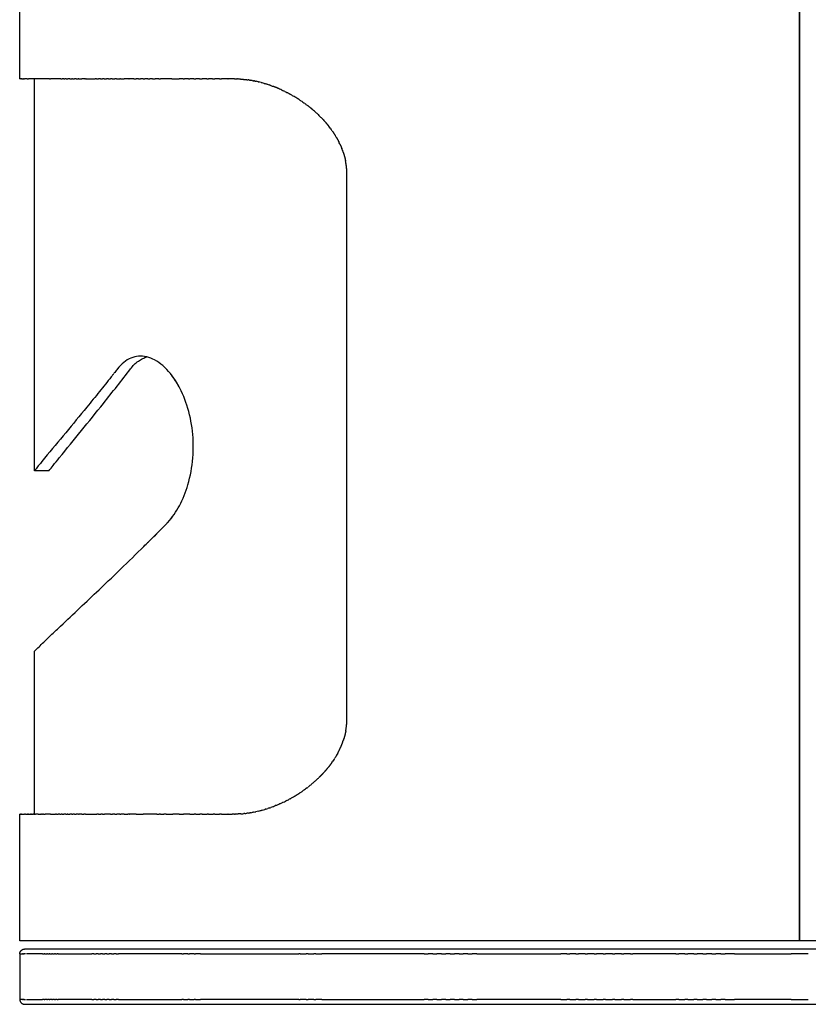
# Model space of a CAD drawing. Header units: millimetres. Extents: x -667 to -583, y 0 to 101.
# Tile 4 of 10: x -667 to -650, y 60 to 80. Entities that reach past the tile are written whole.
import ezdxf

# ---------------------------------------------------------------- set-up
doc = ezdxf.new("R2010")
doc.units = ezdxf.units.MM
doc.header["$MEASUREMENT"] = 0
doc.layers.add('Make2D$visible$lines', color=7, linetype='Continuous', true_color=0x000000)

msp = doc.modelspace()

# ---------------------------------------------------------------- linework, layer by layer
at = {"layer": 'Make2D$visible$lines'}
for points, degree in [([(-650.648, 61.482), (-650.648, 80.882), (-650.648, 100.281)], 2), ([(-650.645, 100.281), (-650.645, 80.882), (-650.645, 61.482)], 2), ([(-666.646, 79.166), (-666.646, 80.882), (-666.646, 82.597)], 2), ([(-666.644, 79.166), (-666.645, 79.166), (-666.646, 79.166)], 2), ([(-666.635, 79.166), (-666.635, 79.166), (-666.634, 79.166)], 2), ([(-666.633, 79.166), (-666.633, 79.166), (-666.634, 79.166)], 2), ([(-666.633, 79.166), (-666.632, 79.166), (-666.631, 79.166)], 2), ([(-666.625, 79.166), (-666.628, 79.166), (-666.631, 79.166)], 2), ([(-666.625, 79.166), (-666.624, 79.166), (-666.623, 79.166)], 2), ([(-666.616, 79.166), (-666.619, 79.166), (-666.623, 79.166)], 2), ([(-666.616, 79.166), (-666.614, 79.166), (-666.612, 79.166)], 2), ([(-666.605, 79.166), (-666.609, 79.166), (-666.612, 79.166)], 2), ([(-666.605, 79.166), (-666.603, 79.166), (-666.6, 79.166)], 2), ([(-666.593, 79.166), (-666.596, 79.166), (-666.6, 79.166)], 2), ([(-666.593, 79.166), (-666.589, 79.166), (-666.585, 79.166)], 2), ([(-666.579, 79.166), (-666.582, 79.166), (-666.585, 79.166)], 2), ([(-666.579, 79.166), (-666.574, 79.166), (-666.569, 79.166)], 2), ([(-666.563, 79.166), (-666.566, 79.166), (-666.569, 79.166)], 2), ([(-666.563, 79.166), (-666.557, 79.166), (-666.55, 79.166)], 2), ([(-666.494, 79.166), (-666.522, 79.166), (-666.55, 79.166)], 2), ([(-666.494, 79.166), (-666.482, 79.166), (-666.471, 79.166)], 2), ([(-666.471, 79.166), (-666.467, 79.166), (-666.463, 79.166)], 2), ([(-666.032, 79.166), (-666.248, 79.166), (-666.463, 79.166)], 2), ([(-666.346, 71.125), (-666.346, 75.146), (-666.346, 79.166)], 2), ([(-666.032, 79.166), (-666.023, 79.166), (-666.014, 79.166)], 2), ([(-665.8, 79.166), (-665.907, 79.166), (-666.014, 79.166)], 2), ([(-665.8, 79.166), (-665.786, 79.166), (-665.773, 79.166)], 2), ([(-665.738, 79.166), (-665.755, 79.166), (-665.773, 79.166)], 2), ([(-665.738, 79.166), (-665.731, 79.166), (-665.723, 79.166)], 2), ([(-665.691, 79.166), (-665.707, 79.166), (-665.723, 79.166)], 2), ([(-665.691, 79.166), (-665.675, 79.166), (-665.658, 79.166)], 2), ([(-665.62, 79.166), (-665.639, 79.166), (-665.658, 79.166)], 2), ([(-665.62, 79.166), (-665.6, 79.166), (-665.58, 79.166)], 2), ([(-665.562, 79.166), (-665.571, 79.166), (-665.58, 79.166)], 2), ([(-665.562, 79.166), (-665.542, 79.166), (-665.521, 79.166)], 2), ([(-665.488, 79.166), (-665.504, 79.166), (-665.521, 79.166)], 2), ([(-665.488, 79.166), (-665.468, 79.166), (-665.449, 79.166)], 2), ([(-665.433, 79.166), (-665.441, 79.166), (-665.449, 79.166)], 2), ([(-665.433, 79.166), (-665.404, 79.166), (-665.374, 79.166)], 2), ([(-665.311, 79.166), (-665.343, 79.166), (-665.374, 79.166)], 2), ([(-665.311, 79.166), (-665.304, 79.166), (-665.297, 79.166)], 2), ([(-665.282, 79.166), (-665.29, 79.166), (-665.297, 79.166)], 2), ([(-665.282, 79.166), (-665.214, 79.166), (-665.146, 79.166)], 2), ([(-665.146, 79.166), (-665.123, 79.166), (-665.099, 79.166)], 2), ([(-665.07, 79.166), (-665.084, 79.166), (-665.099, 79.166)], 2), ([(-665.07, 79.166), (-665.051, 79.166), (-665.031, 79.166)], 2), ([(-664.992, 79.166), (-665.012, 79.166), (-665.031, 79.166)], 2), ([(-664.992, 79.166), (-664.969, 79.166), (-664.946, 79.166)], 2), ([(-664.912, 79.166), (-664.929, 79.166), (-664.946, 79.166)], 2), ([(-664.912, 79.166), (-664.889, 79.166), (-664.865, 79.166)], 2), ([(-664.823, 79.166), (-664.844, 79.166), (-664.865, 79.166)], 2), ([(-664.823, 79.166), (-664.803, 79.166), (-664.783, 79.166)], 2), ([(-664.747, 79.166), (-664.765, 79.166), (-664.783, 79.166)], 2), ([(-664.747, 79.166), (-664.721, 79.166), (-664.694, 79.166)], 2), ([(-664.662, 79.166), (-664.678, 79.166), (-664.694, 79.166)], 2), ([(-664.662, 79.166), (-664.628, 79.166), (-664.594, 79.166)], 2), ([(-664.576, 79.166), (-664.585, 79.166), (-664.594, 79.166)], 2), ([(-664.576, 79.166), (-664.538, 79.166), (-664.501, 79.166)], 2), ([(-664.404, 79.166), (-664.453, 79.166), (-664.501, 79.166)], 2), ([(-664.404, 79.166), (-664.403, 79.166), (-664.401, 79.166)], 2), ([(-664.302, 79.166), (-664.352, 79.166), (-664.401, 79.166)], 2), ([(-664.302, 79.166), (-664.28, 79.166), (-664.258, 79.166)], 2), ([(-664.211, 79.166), (-664.235, 79.166), (-664.258, 79.166)], 2), ([(-664.211, 79.166), (-664.19, 79.166), (-664.169, 79.166)], 2), ([(-664.116, 79.166), (-664.142, 79.166), (-664.169, 79.166)], 2), ([(-664.116, 79.166), (-664.097, 79.166), (-664.077, 79.166)], 2), ([(-664.019, 79.166), (-664.048, 79.166), (-664.077, 79.166)], 2), ([(-664.019, 79.166), (-663.999, 79.166), (-663.979, 79.166)], 2), ([(-663.921, 79.166), (-663.95, 79.166), (-663.979, 79.166)], 2), ([(-663.921, 79.166), (-663.894, 79.166), (-663.868, 79.166)], 2), ([(-663.789, 79.166), (-663.828, 79.166), (-663.868, 79.166)], 2), ([(-663.789, 79.166), (-663.772, 79.166), (-663.755, 79.166)], 2), ([(-663.643, 79.166), (-663.699, 79.166), (-663.755, 79.166)], 2), ([(-663.643, 79.166), (-663.641, 79.166), (-663.639, 79.166)], 2), ([(-663.525, 79.166), (-663.582, 79.166), (-663.639, 79.166)], 2), ([(-663.525, 79.166), (-663.45, 79.166), (-663.374, 79.166)], 2), ([(-663.294, 79.166), (-663.334, 79.166), (-663.374, 79.166)], 2), ([(-663.294, 79.166), (-663.28, 79.166), (-663.265, 79.166)], 2), ([(-663.184, 79.166), (-663.225, 79.166), (-663.265, 79.166)], 2), ([(-663.184, 79.166), (-663.169, 79.166), (-663.154, 79.166)], 2), ([(-663.072, 79.166), (-663.113, 79.166), (-663.154, 79.166)], 2), ([(-663.072, 79.166), (-663.051, 79.166), (-663.031, 79.166)], 2), ([(-662.959, 79.166), (-662.995, 79.166), (-663.031, 79.166)], 2), ([(-662.959, 79.166), (-662.931, 79.166), (-662.903, 79.166)], 2), ([(-662.809, 79.166), (-662.856, 79.166), (-662.903, 79.166)], 2), ([(-662.809, 79.166), (-662.791, 79.166), (-662.773, 79.166)], 2), ([(-662.69, 79.166), (-662.731, 79.166), (-662.773, 79.166)], 2), ([(-662.69, 79.166), (-662.665, 79.166), (-662.641, 79.166)], 2), ([(-662.55, 79.166), (-662.595, 79.166), (-662.641, 79.166)], 2), ([(-662.55, 79.166), (-662.528, 79.166), (-662.507, 79.166)], 2), ([(-662.376, 79.166), (-662.374, 79.166), (-662.371, 79.166)], 2), ([(-662.239, 79.166), (-662.26, 79.166), (-662.301, 79.166), (-662.341, 79.166), (-662.371, 79.166)], 3), ([(-662.239, 79.166), (-662.224, 79.166), (-662.209, 79.166), (-662.194, 79.166)], 3), ([(-662.179, 79.165), (-662.184, 79.166), (-662.189, 79.166), (-662.194, 79.166)], 3), ([(-662.179, 79.165), (-662.174, 79.165), (-662.17, 79.165), (-662.166, 79.165)], 3), ([(-662.117, 79.162), (-662.133, 79.163), (-662.15, 79.164), (-662.166, 79.165)], 3), ([(-661.935, 79.143), (-661.943, 79.144), (-661.951, 79.145), (-661.959, 79.146)], 3), ([(-661.935, 79.143), (-661.925, 79.141), (-661.915, 79.139), (-661.905, 79.138)], 3), ([(-661.874, 79.132), (-661.884, 79.134), (-661.895, 79.136), (-661.905, 79.138)], 3), ([(-661.874, 79.132), (-661.848, 79.128), (-661.822, 79.122), (-661.796, 79.117)], 3), ([(-661.814, 79.121), (-661.826, 79.123), (-661.838, 79.126), (-661.851, 79.128)], 3), ([(-661.753, 79.107), (-661.768, 79.11), (-661.782, 79.114), (-661.796, 79.117)], 3), ([(-661.753, 79.107), (-661.75, 79.106), (-661.746, 79.105), (-661.742, 79.104)], 3), ([(-661.693, 79.092), (-661.709, 79.096), (-661.725, 79.1), (-661.742, 79.104)], 3), ([(-661.693, 79.092), (-661.685, 79.09), (-661.678, 79.088), (-661.67, 79.086)], 3), ([(-661.632, 79.075), (-661.645, 79.078), (-661.657, 79.082), (-661.67, 79.086)], 3), ([(-661.632, 79.075), (-661.621, 79.071), (-661.609, 79.068), (-661.598, 79.064)], 3), ([(-661.571, 79.056), (-661.58, 79.059), (-661.589, 79.062), (-661.598, 79.064)], 3), ([(-661.571, 79.056), (-661.556, 79.051), (-661.541, 79.046), (-661.526, 79.041)], 3), ([(-661.51, 79.035), (-661.515, 79.037), (-661.521, 79.039), (-661.526, 79.041)], 3), ([(-661.51, 79.035), (-661.491, 79.029), (-661.472, 79.022), (-661.454, 79.015)], 3), ([(-661.326, 78.964), (-661.321, 78.961), (-661.316, 78.959), (-661.31, 78.957)], 3), ([(-661.266, 78.936), (-661.28, 78.943), (-661.295, 78.95), (-661.31, 78.957)], 3), ([(-661.266, 78.936), (-661.257, 78.932), (-661.248, 78.928), (-661.239, 78.924)], 3), ([(-661.205, 78.907), (-661.216, 78.913), (-661.227, 78.918), (-661.239, 78.924)], 3), ([(-661.205, 78.907), (-661.192, 78.901), (-661.18, 78.895), (-661.167, 78.889)], 3), ([(-661.145, 78.877), (-661.152, 78.881), (-661.16, 78.885), (-661.167, 78.889)], 3), ([(-661.145, 78.877), (-661.129, 78.868), (-661.113, 78.86), (-661.097, 78.851)], 3), ([(-661.085, 78.845), (-661.089, 78.847), (-661.093, 78.849), (-661.097, 78.851)], 3), ([(-661.085, 78.845), (-661.065, 78.834), (-661.045, 78.822), (-661.025, 78.811)], 3), ([(-660.908, 78.738), (-660.901, 78.733), (-660.894, 78.728), (-660.887, 78.724)], 3), ([(-660.852, 78.701), (-660.864, 78.708), (-660.875, 78.716), (-660.887, 78.724)], 3), ([(-660.852, 78.701), (-660.841, 78.693), (-660.829, 78.685), (-660.818, 78.676)], 3), ([(-660.797, 78.662), (-660.804, 78.667), (-660.811, 78.671), (-660.818, 78.676)], 3), ([(-660.797, 78.662), (-660.781, 78.65), (-660.765, 78.638), (-660.75, 78.626)], 3), ([(-660.632, 78.532), (-660.627, 78.528), (-660.622, 78.523), (-660.617, 78.519)], 3), ([(-660.578, 78.485), (-660.591, 78.496), (-660.604, 78.508), (-660.617, 78.519)], 3), ([(-660.578, 78.485), (-660.569, 78.477), (-660.561, 78.468), (-660.552, 78.46)], 3), ([(-660.525, 78.435), (-660.534, 78.444), (-660.543, 78.452), (-660.552, 78.46)], 3), ([(-660.525, 78.435), (-660.513, 78.423), (-660.5, 78.411), (-660.487, 78.398)], 3), ([(-660.473, 78.384), (-660.478, 78.389), (-660.482, 78.393), (-660.487, 78.398)], 3), ([(-660.473, 78.384), (-660.457, 78.367), (-660.44, 78.35), (-660.424, 78.333)], 3), ([(-660.422, 78.331), (-660.423, 78.331), (-660.423, 78.332), (-660.424, 78.333)], 3), ([(-660.422, 78.331), (-660.412, 78.32), (-660.403, 78.31), (-660.393, 78.299)], 3), ([(-660.372, 78.275), (-660.379, 78.283), (-660.386, 78.291), (-660.393, 78.299)], 3), ([(-660.278, 78.158), (-660.286, 78.17), (-660.295, 78.181), (-660.304, 78.193)], 3), ([(-660.278, 78.158), (-660.268, 78.145), (-660.258, 78.131), (-660.248, 78.118)], 3), ([(-660.233, 78.097), (-660.238, 78.104), (-660.243, 78.111), (-660.248, 78.118)], 3), ([(-660.151, 77.968), (-660.157, 77.979), (-660.163, 77.989), (-660.17, 78)], 3), ([(-660.024, 77.702), (-660.029, 77.715), (-660.034, 77.727), (-660.039, 77.74)], 3), ([(-660.024, 77.702), (-660.023, 77.699), (-660.022, 77.697), (-660.021, 77.694)], 3), ([(-660.005, 77.648), (-660.01, 77.664), (-660.016, 77.679), (-660.021, 77.694)], 3), ([(-659.933, 66.047), (-659.933, 71.625), (-659.933, 77.203)], 2), ([(-664.696, 73.145), (-664.702, 73.138), (-664.708, 73.131), (-664.713, 73.124)], 3), ([(-664.64, 73.217), (-664.659, 73.193), (-664.678, 73.169), (-664.696, 73.145)], 3), ([(-664.733, 73.099), (-664.745, 73.083), (-664.758, 73.068), (-664.77, 73.052)], 3), ([(-664.733, 73.098), (-664.727, 73.107), (-664.72, 73.115), (-664.713, 73.124)], 3), ([(-666.046, 71.124), (-666.196, 71.124), (-666.346, 71.124)], 2), ([(-663.549, 70.136), (-663.542, 70.145), (-663.535, 70.154), (-663.528, 70.163)], 3), ([(-663.518, 70.176), (-663.514, 70.182), (-663.51, 70.187), (-663.506, 70.192)], 3), ([(-664.142, 69.532), (-664.113, 69.561), (-664.083, 69.59), (-664.054, 69.619)], 3), ([(-666.346, 64.083), (-666.346, 65.751), (-666.346, 67.418)], 2), ([(-660.004, 65.604), (-660.005, 65.603), (-660.005, 65.602), (-660.005, 65.602)], 3), ([(-660.004, 65.604), (-660, 65.616), (-659.997, 65.628), (-659.993, 65.641)], 3), ([(-660.333, 65.021), (-660.326, 65.029), (-660.319, 65.038), (-660.312, 65.047)], 3), ([(-660.248, 65.132), (-660.24, 65.143), (-660.232, 65.155), (-660.224, 65.166)], 3), ([(-660.195, 65.21), (-660.204, 65.195), (-660.214, 65.181), (-660.224, 65.166)], 3), ([(-660.195, 65.21), (-660.191, 65.216), (-660.186, 65.223), (-660.182, 65.229)], 3), ([(-660.424, 64.917), (-660.418, 64.923), (-660.413, 64.929), (-660.407, 64.936)], 3), ([(-660.75, 64.623), (-660.742, 64.629), (-660.734, 64.635), (-660.726, 64.641)], 3), ([(-660.683, 64.676), (-660.697, 64.664), (-660.712, 64.653), (-660.726, 64.641)], 3), ([(-660.683, 64.676), (-660.679, 64.679), (-660.674, 64.683), (-660.67, 64.686)], 3), ([(-660.617, 64.731), (-660.635, 64.716), (-660.652, 64.701), (-660.67, 64.686)], 3), ([(-660.617, 64.731), (-660.598, 64.747), (-660.579, 64.764), (-660.561, 64.781)], 3), ([(-660.552, 64.79), (-660.555, 64.787), (-660.558, 64.784), (-660.561, 64.781)], 3), ([(-660.552, 64.79), (-660.537, 64.803), (-660.522, 64.817), (-660.508, 64.831)], 3), ([(-661.026, 64.438), (-661.043, 64.429), (-661.059, 64.419), (-661.076, 64.41)], 3), ([(-660.887, 64.526), (-660.891, 64.523), (-660.895, 64.52), (-660.899, 64.518)], 3), ([(-660.887, 64.526), (-660.871, 64.536), (-660.856, 64.547), (-660.841, 64.557)], 3), ([(-660.818, 64.573), (-660.825, 64.568), (-660.833, 64.562), (-660.841, 64.557)], 3), ([(-660.818, 64.573), (-660.806, 64.582), (-660.795, 64.59), (-660.783, 64.598)], 3), ([(-660.75, 64.623), (-660.761, 64.615), (-660.772, 64.607), (-660.783, 64.598)], 3), ([(-661.454, 64.235), (-661.447, 64.237), (-661.441, 64.239), (-661.434, 64.242)], 3), ([(-661.382, 64.263), (-661.399, 64.256), (-661.417, 64.249), (-661.434, 64.242)], 3), ([(-661.31, 64.293), (-661.311, 64.293), (-661.313, 64.292), (-661.314, 64.292)], 3), ([(-661.31, 64.293), (-661.292, 64.301), (-661.273, 64.31), (-661.254, 64.318)], 3), ([(-661.239, 64.326), (-661.244, 64.323), (-661.249, 64.321), (-661.254, 64.318)], 3), ([(-661.239, 64.326), (-661.224, 64.333), (-661.21, 64.34), (-661.195, 64.347)], 3), ([(-661.167, 64.361), (-661.177, 64.356), (-661.186, 64.352), (-661.195, 64.347)], 3), ([(-661.167, 64.361), (-661.157, 64.367), (-661.146, 64.372), (-661.135, 64.378)], 3), ([(-661.097, 64.399), (-661.11, 64.391), (-661.123, 64.385), (-661.135, 64.378)], 3), ([(-661.097, 64.399), (-661.09, 64.402), (-661.083, 64.406), (-661.076, 64.41)], 3), ([(-666.646, 61.482), (-666.646, 62.783), (-666.646, 64.083)], 2), ([(-666.64, 64.083), (-666.641, 64.083), (-666.641, 64.083)], 2), ([(-666.638, 64.083), (-666.639, 64.083), (-666.64, 64.083)], 2), ([(-666.64, 64.083), (-666.64, 64.083), (-666.64, 64.083)], 2), ([(-666.638, 64.083), (-666.636, 64.083), (-666.634, 64.083)], 2), ([(-666.631, 64.083), (-666.633, 64.083), (-666.634, 64.083)], 2), ([(-666.631, 64.083), (-666.628, 64.083), (-666.625, 64.083)], 2), ([(-666.623, 64.083), (-666.624, 64.083), (-666.625, 64.083)], 2), ([(-666.623, 64.083), (-666.619, 64.083), (-666.616, 64.083)], 2), ([(-666.612, 64.083), (-666.614, 64.083), (-666.616, 64.083)], 2), ([(-666.612, 64.083), (-666.609, 64.083), (-666.605, 64.083)], 2), ([(-666.6, 64.083), (-666.602, 64.083), (-666.605, 64.083)], 2), ([(-666.6, 64.083), (-666.596, 64.083), (-666.592, 64.083)], 2), ([(-666.586, 64.083), (-666.589, 64.083), (-666.592, 64.083)], 2), ([(-666.586, 64.083), (-666.567, 64.083), (-666.549, 64.083)], 2), ([(-666.525, 64.083), (-666.537, 64.083), (-666.549, 64.083)], 2), ([(-666.525, 64.083), (-666.518, 64.083), (-666.51, 64.083)], 2), ([(-666.504, 64.083), (-666.507, 64.083), (-666.51, 64.083)], 2), ([(-666.504, 64.083), (-666.496, 64.083), (-666.488, 64.083)], 2), ([(-666.482, 64.083), (-666.485, 64.083), (-666.488, 64.083)], 2), ([(-666.482, 64.083), (-666.473, 64.083), (-666.464, 64.083)], 2), ([(-666.456, 64.083), (-666.46, 64.083), (-666.464, 64.083)], 2), ([(-666.456, 64.083), (-666.444, 64.083), (-666.432, 64.083)], 2), ([(-666.427, 64.083), (-666.429, 64.083), (-666.432, 64.083)], 2), ([(-666.427, 64.083), (-666.416, 64.083), (-666.405, 64.083)], 2), ([(-666.395, 64.083), (-666.4, 64.083), (-666.405, 64.083)], 2), ([(-666.395, 64.083), (-666.386, 64.083), (-666.376, 64.083)], 2), ([(-666.362, 64.083), (-666.369, 64.083), (-666.376, 64.083)], 2), ([(-666.362, 64.083), (-666.347, 64.083), (-666.332, 64.083)], 2), ([(-666.326, 64.083), (-666.329, 64.083), (-666.332, 64.083)], 2), ([(-666.326, 64.083), (-666.324, 64.083), (-666.321, 64.083)], 2), ([(-666.27, 64.083), (-666.296, 64.083), (-666.321, 64.083)], 2), ([(-666.27, 64.083), (-666.243, 64.083), (-666.215, 64.083)], 2), ([(-666.196, 64.083), (-666.206, 64.083), (-666.215, 64.083)], 2), ([(-666.196, 64.083), (-666.186, 64.083), (-666.177, 64.083)], 2), ([(-666.159, 64.083), (-666.168, 64.083), (-666.177, 64.083)], 2), ([(-666.159, 64.083), (-666.143, 64.083), (-666.127, 64.083)], 2), ([(-666.014, 64.083), (-666.07, 64.083), (-666.127, 64.083)], 2), ([(-666.014, 64.083), (-665.962, 64.083), (-665.91, 64.083)], 2), ([(-665.889, 64.083), (-665.9, 64.083), (-665.91, 64.083)], 2), ([(-665.889, 64.083), (-665.872, 64.083), (-665.856, 64.083)], 2), ([(-665.825, 64.083), (-665.841, 64.083), (-665.856, 64.083)], 2), ([(-665.825, 64.083), (-665.811, 64.083), (-665.797, 64.083)], 2), ([(-665.773, 64.083), (-665.785, 64.083), (-665.797, 64.083)], 2), ([(-665.773, 64.083), (-665.756, 64.083), (-665.739, 64.083)], 2), ([(-665.702, 64.083), (-665.72, 64.083), (-665.739, 64.083)], 2), ([(-665.702, 64.083), (-665.688, 64.083), (-665.674, 64.083)], 2), ([(-665.658, 64.083), (-665.666, 64.083), (-665.674, 64.083)], 2), ([(-665.658, 64.083), (-665.639, 64.083), (-665.619, 64.083)], 2), ([(-665.58, 64.083), (-665.6, 64.083), (-665.619, 64.083)], 2), ([(-665.58, 64.083), (-665.569, 64.083), (-665.557, 64.083)], 2), ([(-665.521, 64.083), (-665.539, 64.083), (-665.557, 64.083)], 2), ([(-665.521, 64.083), (-665.504, 64.083), (-665.488, 64.083)], 2), ([(-665.439, 64.083), (-665.463, 64.083), (-665.488, 64.083)], 2), ([(-665.439, 64.083), (-665.432, 64.083), (-665.425, 64.083)], 2), ([(-665.374, 64.083), (-665.399, 64.083), (-665.425, 64.083)], 2), ([(-665.374, 64.083), (-665.354, 64.083), (-665.333, 64.083)], 2), ([(-665.297, 64.083), (-665.315, 64.083), (-665.333, 64.083)], 2), ([(-665.297, 64.083), (-665.18, 64.083), (-665.062, 64.083)], 2), ([(-665.031, 64.083), (-665.047, 64.083), (-665.062, 64.083)], 2), ([(-665.031, 64.083), (-665.008, 64.083), (-664.985, 64.083)], 2), ([(-664.945, 64.083), (-664.965, 64.083), (-664.985, 64.083)], 2), ([(-664.945, 64.083), (-664.925, 64.083), (-664.905, 64.083)], 2), ([(-664.783, 64.083), (-664.844, 64.083), (-664.905, 64.083)], 2), ([(-664.783, 64.083), (-664.762, 64.083), (-664.741, 64.083)], 2), ([(-664.694, 64.083), (-664.718, 64.083), (-664.741, 64.083)], 2), ([(-664.694, 64.083), (-664.675, 64.083), (-664.656, 64.083)], 2), ([(-664.594, 64.083), (-664.625, 64.083), (-664.656, 64.083)], 2), ([(-664.594, 64.083), (-664.582, 64.083), (-664.57, 64.083)], 2), ([(-664.501, 64.083), (-664.535, 64.083), (-664.57, 64.083)], 2), ([(-664.501, 64.083), (-664.466, 64.083), (-664.431, 64.083)], 2), ([(-664.401, 64.083), (-664.416, 64.083), (-664.431, 64.083)], 2), ([(-664.401, 64.083), (-664.396, 64.083), (-664.391, 64.083)], 2), ([(-664.258, 64.083), (-664.325, 64.083), (-664.391, 64.083)], 2), ([(-664.258, 64.083), (-664.21, 64.083), (-664.161, 64.083), (-664.112, 64.083)], 3), ([(-663.836, 64.083), (-663.812, 64.083), (-663.788, 64.083)], 2), ([(-663.755, 64.083), (-663.772, 64.083), (-663.788, 64.083)], 2), ([(-663.755, 64.083), (-663.721, 64.083), (-663.688, 64.083)], 2), ([(-663.639, 64.083), (-663.664, 64.083), (-663.688, 64.083)], 2), ([(-663.639, 64.083), (-663.602, 64.083), (-663.564, 64.083), (-663.525, 64.083)], 3), ([(-663.522, 64.083), (-663.524, 64.083), (-663.525, 64.083)], 2), ([(-663.522, 64.083), (-663.513, 64.083), (-663.504, 64.083)], 2), ([(-663.374, 64.083), (-663.439, 64.083), (-663.504, 64.083)], 2), ([(-663.154, 64.083), (-663.221, 64.083), (-663.289, 64.083)], 2), ([(-663.154, 64.083), (-663.124, 64.083), (-663.095, 64.083), (-663.066, 64.083)], 3), ([(-663.031, 64.083), (-663.048, 64.083), (-663.066, 64.083)], 2), ([(-663.031, 64.083), (-663.004, 64.083), (-662.977, 64.083), (-662.95, 64.083)], 3), ([(-662.903, 64.083), (-662.926, 64.083), (-662.95, 64.083)], 2), ([(-662.773, 64.083), (-662.788, 64.083), (-662.802, 64.083)], 2), ([(-662.773, 64.083), (-662.74, 64.083), (-662.708, 64.083), (-662.675, 64.083)], 3), ([(-662.641, 64.083), (-662.658, 64.083), (-662.675, 64.083)], 2), ([(-662.507, 64.083), (-662.527, 64.083), (-662.547, 64.083)], 2), ([(-662.507, 64.083), (-662.464, 64.083), (-662.42, 64.083), (-662.376, 64.083)], 3), ([(-662.371, 64.083), (-662.374, 64.083), (-662.376, 64.083)], 2), ([(-662.239, 64.083), (-662.262, 64.083), (-662.285, 64.083)], 2), ([(-662.239, 64.083), (-662.235, 64.083), (-662.232, 64.083), (-662.228, 64.083)], 3), ([(-662.098, 64.089), (-662.099, 64.089), (-662.099, 64.088), (-662.099, 64.088)], 3), ([(-662.098, 64.089), (-662.08, 64.09), (-662.063, 64.091), (-662.045, 64.093)], 3), ([(-662.029, 64.095), (-662.034, 64.094), (-662.04, 64.094), (-662.045, 64.093)], 3), ([(-662.029, 64.095), (-662.014, 64.096), (-661.999, 64.098), (-661.984, 64.1)], 3), ([(-661.959, 64.104), (-661.967, 64.102), (-661.976, 64.101), (-661.984, 64.1)], 3), ([(-661.959, 64.104), (-661.947, 64.105), (-661.935, 64.107), (-661.923, 64.109)], 3), ([(-661.905, 64.112), (-661.911, 64.111), (-661.917, 64.11), (-661.923, 64.109)], 3), ([(-661.905, 64.112), (-661.89, 64.114), (-661.876, 64.117), (-661.862, 64.12)], 3), ([(-661.851, 64.122), (-661.854, 64.121), (-661.858, 64.12), (-661.862, 64.12)], 3), ([(-661.851, 64.122), (-661.834, 64.125), (-661.817, 64.128), (-661.801, 64.132)], 3), ([(-661.742, 64.146), (-661.761, 64.141), (-661.781, 64.136), (-661.801, 64.132)], 3), ([(-661.67, 64.164), (-661.673, 64.163), (-661.676, 64.163), (-661.679, 64.162)], 3), ([(-661.67, 64.164), (-661.653, 64.169), (-661.635, 64.174), (-661.618, 64.179)], 3), ([(-661.598, 64.185), (-661.605, 64.183), (-661.611, 64.181), (-661.618, 64.179)], 3), ([(-661.598, 64.185), (-661.584, 64.19), (-661.57, 64.194), (-661.557, 64.198)], 3), ([(-661.526, 64.209), (-661.536, 64.205), (-661.546, 64.202), (-661.557, 64.198)], 3), ([(-661.526, 64.209), (-661.516, 64.212), (-661.506, 64.216), (-661.495, 64.219)], 3), ([(-661.454, 64.235), (-661.468, 64.229), (-661.482, 64.224), (-661.495, 64.219)], 3), ([(-650.648, 61.482), (-658.647, 61.482), (-666.646, 61.482)], 2), ([(-650.645, 61.482), (-650.646, 61.482), (-650.648, 61.482)], 2), ([(-634.65, 61.482), (-642.648, 61.482), (-650.645, 61.482)], 2), ([(-666.645, 61.214), (-666.636, 61.214), (-666.627, 61.214)], 2), ([(-666.645, 61.214), (-666.645, 60.747), (-666.645, 60.281)], 2), ([(-666.62, 61.214), (-666.618, 61.214), (-666.616, 61.214)], 2), ([(-666.608, 61.214), (-666.606, 61.214), (-666.603, 61.214)], 2), ([(-666.595, 61.214), (-666.592, 61.214), (-666.588, 61.214)], 2), ([(-666.58, 61.214), (-666.584, 61.214), (-666.588, 61.214)], 2), ([(-666.58, 61.214), (-666.576, 61.214), (-666.571, 61.214)], 2), ([(-666.562, 61.214), (-666.567, 61.214), (-666.571, 61.214)], 2), ([(-666.562, 61.214), (-666.557, 61.214), (-666.552, 61.214)], 2), ([(-666.543, 61.214), (-666.547, 61.214), (-666.552, 61.214)], 2), ([(-650.645, 61.314), (-658.595, 61.314), (-666.545, 61.314)], 2), ([(-666.521, 61.214), (-666.525, 61.214), (-666.53, 61.214)], 2), ([(-666.176, 61.214), (-666.341, 61.214), (-666.506, 61.214)], 2), ([(-666.176, 61.214), (-666.159, 61.214), (-666.141, 61.214)], 2), ([(-666.129, 61.214), (-666.135, 61.214), (-666.141, 61.214)], 2), ([(-666.129, 61.214), (-666.111, 61.214), (-666.092, 61.214)], 2), ([(-666.079, 61.214), (-666.086, 61.214), (-666.092, 61.214)], 2), ([(-666.079, 61.214), (-666.06, 61.214), (-666.042, 61.214)], 2), ([(-666.027, 61.214), (-666.034, 61.214), (-666.042, 61.214)], 2), ([(-666.027, 61.214), (-666.008, 61.214), (-665.988, 61.214)], 2), ([(-665.972, 61.214), (-665.98, 61.214), (-665.988, 61.214)], 2), ([(-665.972, 61.214), (-665.953, 61.214), (-665.933, 61.214)], 2), ([(-665.915, 61.214), (-665.924, 61.214), (-665.933, 61.214)], 2), ([(-665.915, 61.214), (-665.895, 61.214), (-665.876, 61.214)], 2), ([(-665.856, 61.214), (-665.866, 61.214), (-665.876, 61.214)], 2), ([(-665.856, 61.214), (-665.511, 61.214), (-665.165, 61.214)], 2), ([(-665.125, 61.214), (-665.145, 61.214), (-665.165, 61.214)], 2), ([(-665.125, 61.214), (-665.102, 61.214), (-665.08, 61.214)], 2), ([(-665.038, 61.214), (-665.059, 61.214), (-665.08, 61.214)], 2), ([(-665.038, 61.214), (-665.015, 61.214), (-664.992, 61.214)], 2), ([(-664.949, 61.214), (-664.97, 61.214), (-664.992, 61.214)], 2), ([(-664.949, 61.214), (-664.925, 61.214), (-664.901, 61.214)], 2), ([(-664.857, 61.214), (-664.879, 61.214), (-664.901, 61.214)], 2), ([(-664.857, 61.214), (-664.833, 61.214), (-664.809, 61.214)], 2), ([(-664.763, 61.214), (-664.786, 61.214), (-664.809, 61.214)], 2), ([(-664.763, 61.214), (-664.739, 61.214), (-664.714, 61.214)], 2), ([(-664.666, 61.214), (-664.69, 61.214), (-664.714, 61.214)], 2), ([(-664.666, 61.214), (-664.642, 61.214), (-664.617, 61.214)], 2), ([(-663.322, 61.214), (-663.97, 61.214), (-664.617, 61.214)], 2), ([(-663.322, 61.214), (-663.305, 61.214), (-663.287, 61.214)], 2), ([(-663.195, 61.214), (-663.241, 61.214), (-663.287, 61.214)], 2), ([(-663.195, 61.214), (-663.179, 61.214), (-663.163, 61.214)], 2), ([(-663.066, 61.214), (-663.115, 61.214), (-663.163, 61.214)], 2), ([(-663.066, 61.214), (-663.052, 61.214), (-663.037, 61.214)], 2), ([(-662.935, 61.214), (-662.986, 61.214), (-663.037, 61.214)], 2), ([(-662.935, 61.214), (-661.928, 61.214), (-660.921, 61.214)], 2), ([(-660.889, 61.214), (-660.905, 61.214), (-660.921, 61.214)], 2), ([(-660.889, 61.214), (-660.827, 61.214), (-660.766, 61.214)], 2), ([(-660.729, 61.214), (-660.747, 61.214), (-660.766, 61.214)], 2), ([(-660.729, 61.214), (-660.669, 61.214), (-660.609, 61.214)], 2), ([(-660.568, 61.214), (-660.589, 61.214), (-660.609, 61.214)], 2), ([(-660.568, 61.214), (-660.509, 61.214), (-660.451, 61.214)], 2), ([(-658.351, 61.214), (-659.401, 61.214), (-660.451, 61.214)], 2), ([(-658.351, 61.214), (-658.307, 61.214), (-658.263, 61.214)], 2), ([(-658.173, 61.214), (-658.218, 61.214), (-658.263, 61.214)], 2), ([(-658.173, 61.214), (-658.129, 61.214), (-658.086, 61.214)], 2), ([(-657.993, 61.214), (-658.04, 61.214), (-658.086, 61.214)], 2), ([(-657.993, 61.214), (-657.95, 61.214), (-657.907, 61.214)], 2), ([(-657.813, 61.214), (-657.86, 61.214), (-657.907, 61.214)], 2), ([(-657.813, 61.214), (-657.77, 61.214), (-657.727, 61.214)], 2), ([(-657.632, 61.214), (-657.68, 61.214), (-657.727, 61.214)], 2), ([(-657.632, 61.214), (-657.59, 61.214), (-657.547, 61.214)], 2), ([(-657.451, 61.214), (-657.499, 61.214), (-657.547, 61.214)], 2), ([(-657.451, 61.214), (-657.408, 61.214), (-657.365, 61.214)], 2), ([(-657.269, 61.214), (-657.317, 61.214), (-657.365, 61.214)], 2), ([(-657.269, 61.214), (-656.407, 61.214), (-655.546, 61.214)], 2), ([(-655.42, 61.214), (-655.483, 61.214), (-655.546, 61.214)], 2), ([(-655.42, 61.214), (-655.392, 61.214), (-655.363, 61.214)], 2), ([(-655.234, 61.214), (-655.298, 61.214), (-655.363, 61.214)], 2), ([(-655.234, 61.214), (-655.207, 61.214), (-655.18, 61.214)], 2), ([(-655.047, 61.214), (-655.113, 61.214), (-655.18, 61.214)], 2), ([(-655.047, 61.214), (-655.021, 61.214), (-654.996, 61.214)], 2), ([(-654.86, 61.214), (-654.928, 61.214), (-654.996, 61.214)], 2), ([(-654.86, 61.214), (-654.836, 61.214), (-654.811, 61.214)], 2), ([(-654.674, 61.214), (-654.742, 61.214), (-654.811, 61.214)], 2), ([(-654.674, 61.214), (-654.65, 61.214), (-654.626, 61.214)], 2), ([(-654.487, 61.214), (-654.556, 61.214), (-654.626, 61.214)], 2), ([(-654.487, 61.214), (-654.464, 61.214), (-654.44, 61.214)], 2), ([(-654.301, 61.214), (-654.37, 61.214), (-654.44, 61.214)], 2), ([(-654.301, 61.214), (-654.277, 61.214), (-654.253, 61.214)], 2), ([(-654.114, 61.214), (-654.184, 61.214), (-654.253, 61.214)], 2), ([(-654.114, 61.214), (-654.09, 61.214), (-654.066, 61.214)], 2), ([(-653.185, 61.214), (-653.626, 61.214), (-654.066, 61.214)], 2), ([(-653.185, 61.214), (-653.155, 61.214), (-653.125, 61.214)], 2), ([(-653, 61.214), (-653.063, 61.214), (-653.125, 61.214)], 2), ([(-653, 61.214), (-652.968, 61.214), (-652.936, 61.214)], 2), ([(-652.816, 61.214), (-652.876, 61.214), (-652.936, 61.214)], 2), ([(-652.816, 61.214), (-652.781, 61.214), (-652.746, 61.214)], 2), ([(-652.632, 61.214), (-652.689, 61.214), (-652.746, 61.214)], 2), ([(-652.632, 61.214), (-652.594, 61.214), (-652.556, 61.214)], 2), ([(-652.448, 61.214), (-652.502, 61.214), (-652.556, 61.214)], 2), ([(-652.448, 61.214), (-652.407, 61.214), (-652.365, 61.214)], 2), ([(-652.265, 61.214), (-652.315, 61.214), (-652.365, 61.214)], 2), ([(-652.265, 61.214), (-652.22, 61.214), (-652.175, 61.214)], 2), ([(-651.984, 61.214), (-652.079, 61.214), (-652.175, 61.214)], 2), ([(-651.984, 61.214), (-651.403, 61.214), (-650.822, 61.214)], 2), ([(-650.645, 61.214), (-650.733, 61.214), (-650.822, 61.214)], 2), ([(-650.467, 61.214), (-650.556, 61.214), (-650.645, 61.214)], 2), ([(-666.627, 60.281), (-666.636, 60.281), (-666.645, 60.281)], 2), ([(-666.616, 60.281), (-666.618, 60.281), (-666.62, 60.281)], 2), ([(-666.603, 60.281), (-666.606, 60.281), (-666.608, 60.281)], 2), ([(-666.588, 60.281), (-666.592, 60.281), (-666.595, 60.281)], 2), ([(-666.588, 60.281), (-666.584, 60.281), (-666.58, 60.281)], 2), ([(-666.571, 60.281), (-666.576, 60.281), (-666.58, 60.281)], 2), ([(-666.571, 60.281), (-666.567, 60.281), (-666.562, 60.281)], 2), ([(-666.552, 60.281), (-666.557, 60.281), (-666.562, 60.281)], 2), ([(-666.552, 60.281), (-666.547, 60.281), (-666.543, 60.281)], 2), ([(-666.53, 60.281), (-666.525, 60.281), (-666.521, 60.281)], 2), ([(-666.506, 60.281), (-666.341, 60.281), (-666.176, 60.281)], 2), ([(-666.141, 60.281), (-666.159, 60.281), (-666.176, 60.281)], 2), ([(-666.141, 60.281), (-666.135, 60.281), (-666.129, 60.281)], 2), ([(-666.092, 60.281), (-666.111, 60.281), (-666.129, 60.281)], 2), ([(-666.092, 60.281), (-666.086, 60.281), (-666.079, 60.281)], 2), ([(-666.042, 60.281), (-666.06, 60.281), (-666.079, 60.281)], 2), ([(-666.042, 60.281), (-666.034, 60.281), (-666.027, 60.281)], 2), ([(-665.988, 60.281), (-666.008, 60.281), (-666.027, 60.281)], 2), ([(-665.988, 60.281), (-665.98, 60.281), (-665.972, 60.281)], 2), ([(-665.933, 60.281), (-665.953, 60.281), (-665.972, 60.281)], 2), ([(-665.933, 60.281), (-665.924, 60.281), (-665.915, 60.281)], 2), ([(-665.876, 60.281), (-665.895, 60.281), (-665.915, 60.281)], 2), ([(-665.876, 60.281), (-665.866, 60.281), (-665.856, 60.281)], 2), ([(-665.165, 60.281), (-665.511, 60.281), (-665.856, 60.281)], 2), ([(-665.165, 60.281), (-665.145, 60.281), (-665.125, 60.281)], 2), ([(-665.08, 60.281), (-665.102, 60.281), (-665.125, 60.281)], 2), ([(-665.08, 60.281), (-665.059, 60.281), (-665.038, 60.281)], 2), ([(-664.992, 60.281), (-665.015, 60.281), (-665.038, 60.281)], 2), ([(-664.992, 60.281), (-664.97, 60.281), (-664.949, 60.281)], 2), ([(-664.901, 60.281), (-664.925, 60.281), (-664.949, 60.281)], 2), ([(-664.901, 60.281), (-664.879, 60.281), (-664.857, 60.281)], 2), ([(-664.809, 60.281), (-664.833, 60.281), (-664.857, 60.281)], 2), ([(-664.809, 60.281), (-664.786, 60.281), (-664.763, 60.281)], 2), ([(-664.714, 60.281), (-664.739, 60.281), (-664.763, 60.281)], 2), ([(-664.714, 60.281), (-664.69, 60.281), (-664.666, 60.281)], 2), ([(-664.617, 60.281), (-664.642, 60.281), (-664.666, 60.281)], 2), ([(-664.617, 60.281), (-663.97, 60.281), (-663.322, 60.281)], 2), ([(-663.287, 60.281), (-663.305, 60.281), (-663.322, 60.281)], 2), ([(-663.287, 60.281), (-663.241, 60.281), (-663.195, 60.281)], 2), ([(-663.163, 60.281), (-663.179, 60.281), (-663.195, 60.281)], 2), ([(-663.163, 60.281), (-663.115, 60.281), (-663.066, 60.281)], 2), ([(-663.037, 60.281), (-663.052, 60.281), (-663.066, 60.281)], 2), ([(-663.037, 60.281), (-662.986, 60.281), (-662.935, 60.281)], 2), ([(-660.921, 60.281), (-661.928, 60.281), (-662.935, 60.281)], 2), ([(-660.921, 60.281), (-660.905, 60.281), (-660.889, 60.281)], 2), ([(-660.766, 60.281), (-660.827, 60.281), (-660.889, 60.281)], 2), ([(-660.766, 60.281), (-660.747, 60.281), (-660.729, 60.281)], 2), ([(-660.609, 60.281), (-660.669, 60.281), (-660.729, 60.281)], 2), ([(-660.609, 60.281), (-660.589, 60.281), (-660.568, 60.281)], 2), ([(-660.451, 60.281), (-660.509, 60.281), (-660.568, 60.281)], 2), ([(-660.451, 60.281), (-659.401, 60.281), (-658.351, 60.281)], 2), ([(-658.263, 60.281), (-658.307, 60.281), (-658.351, 60.281)], 2), ([(-658.263, 60.281), (-658.218, 60.281), (-658.173, 60.281)], 2), ([(-658.086, 60.281), (-658.129, 60.281), (-658.173, 60.281)], 2), ([(-658.086, 60.281), (-658.04, 60.281), (-657.993, 60.281)], 2), ([(-657.907, 60.281), (-657.95, 60.281), (-657.993, 60.281)], 2), ([(-657.907, 60.281), (-657.86, 60.281), (-657.813, 60.281)], 2), ([(-657.727, 60.281), (-657.77, 60.281), (-657.813, 60.281)], 2), ([(-657.727, 60.281), (-657.68, 60.281), (-657.632, 60.281)], 2), ([(-657.547, 60.281), (-657.59, 60.281), (-657.632, 60.281)], 2), ([(-657.547, 60.281), (-657.499, 60.281), (-657.451, 60.281)], 2), ([(-657.365, 60.281), (-657.408, 60.281), (-657.451, 60.281)], 2), ([(-657.365, 60.281), (-657.317, 60.281), (-657.269, 60.281)], 2), ([(-655.546, 60.281), (-656.407, 60.281), (-657.269, 60.281)], 2), ([(-655.546, 60.281), (-655.483, 60.281), (-655.42, 60.281)], 2), ([(-655.363, 60.281), (-655.392, 60.281), (-655.42, 60.281)], 2), ([(-655.363, 60.281), (-655.298, 60.281), (-655.234, 60.281)], 2), ([(-655.18, 60.281), (-655.207, 60.281), (-655.234, 60.281)], 2), ([(-655.18, 60.281), (-655.113, 60.281), (-655.047, 60.281)], 2), ([(-654.996, 60.281), (-655.021, 60.281), (-655.047, 60.281)], 2), ([(-654.996, 60.281), (-654.928, 60.281), (-654.86, 60.281)], 2), ([(-654.811, 60.281), (-654.836, 60.281), (-654.86, 60.281)], 2), ([(-654.811, 60.281), (-654.742, 60.281), (-654.674, 60.281)], 2), ([(-654.626, 60.281), (-654.65, 60.281), (-654.674, 60.281)], 2), ([(-654.626, 60.281), (-654.556, 60.281), (-654.487, 60.281)], 2), ([(-654.44, 60.281), (-654.464, 60.281), (-654.487, 60.281)], 2), ([(-654.44, 60.281), (-654.37, 60.281), (-654.301, 60.281)], 2), ([(-654.253, 60.281), (-654.277, 60.281), (-654.301, 60.281)], 2), ([(-654.253, 60.281), (-654.184, 60.281), (-654.114, 60.281)], 2), ([(-654.066, 60.281), (-654.09, 60.281), (-654.114, 60.281)], 2), ([(-654.066, 60.281), (-653.626, 60.281), (-653.185, 60.281)], 2), ([(-653.125, 60.281), (-653.155, 60.281), (-653.185, 60.281)], 2), ([(-653.125, 60.281), (-653.063, 60.281), (-653, 60.281)], 2), ([(-652.936, 60.281), (-652.968, 60.281), (-653, 60.281)], 2), ([(-652.936, 60.281), (-652.876, 60.281), (-652.816, 60.281)], 2), ([(-652.746, 60.281), (-652.781, 60.281), (-652.816, 60.281)], 2), ([(-652.746, 60.281), (-652.689, 60.281), (-652.632, 60.281)], 2), ([(-652.556, 60.281), (-652.594, 60.281), (-652.632, 60.281)], 2), ([(-652.556, 60.281), (-652.502, 60.281), (-652.448, 60.281)], 2), ([(-652.365, 60.281), (-652.407, 60.281), (-652.448, 60.281)], 2), ([(-652.365, 60.281), (-652.315, 60.281), (-652.265, 60.281)], 2), ([(-652.175, 60.281), (-652.22, 60.281), (-652.265, 60.281)], 2), ([(-652.175, 60.281), (-652.079, 60.281), (-651.984, 60.281)], 2), ([(-650.822, 60.281), (-651.403, 60.281), (-651.984, 60.281)], 2), ([(-650.822, 60.281), (-650.733, 60.281), (-650.645, 60.281)], 2), ([(-650.645, 60.281), (-650.556, 60.281), (-650.467, 60.281)], 2), ([(-666.545, 60.181), (-658.595, 60.181), (-650.645, 60.181)], 2)]:
    msp.add_open_spline(points, degree=degree, dxfattribs=at)
for points, weights, degree in [([(-666.644, 79.166), (-666.642, 79.166), (-666.639, 79.166), (-666.635, 79.166)], [0.999783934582, 0.997086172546, 0.994427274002, 0.991807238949], 3), ([(-662.117, 79.162), (-662.038, 79.157), (-661.959, 79.146)], [1, 0.999253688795, 1], 2), ([(-661.326, 78.964), (-661.389, 78.991), (-661.454, 79.015)], [1, 0.999675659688, 1], 2), ([(-660.908, 78.738), (-660.966, 78.776), (-661.025, 78.811)], [1, 0.999700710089, 1], 2), ([(-660.632, 78.532), (-660.69, 78.581), (-660.75, 78.626)], [1, 0.999597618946, 1], 2), ([(-660.372, 78.275), (-660.337, 78.235), (-660.304, 78.193)], [1, 0.999702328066, 1], 2), ([(-660.233, 78.097), (-660.2, 78.049), (-660.17, 78)], [1, 0.999553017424, 1], 2), ([(-660.078, 77.83), (-660.057, 77.786), (-660.039, 77.74)], [1, 0.999547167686, 1], 2), ([(-660.005, 77.648), (-659.979, 77.568), (-659.962, 77.485)], [1, 0.998385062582, 1], 2), ([(-659.933, 77.203), (-659.933, 77.345), (-659.962, 77.485)], [1, 0.994795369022, 1], 2), ([(-659.957, 65.79), (-659.933, 65.918), (-659.933, 66.047)], [1, 0.995694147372, 1], 2), ([(-659.957, 65.79), (-659.971, 65.714), (-659.993, 65.64)], [1, 0.99861521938, 1], 2), ([(-660.122, 65.333), (-660.051, 65.462), (-660.005, 65.602)], [1, 0.995845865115, 1], 2), ([(-660.248, 65.132), (-660.279, 65.089), (-660.312, 65.047)], [1, 0.999675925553, 1], 2), ([(-660.424, 64.917), (-660.465, 64.873), (-660.508, 64.831)], [1, 0.999690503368, 1], 2), ([(-660.333, 65.021), (-660.369, 64.977), (-660.407, 64.936)], [1, 0.999688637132, 1], 2), ([(-661.026, 64.438), (-660.962, 64.476), (-660.899, 64.518)], [1, 0.999647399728, 1], 2), ([(-666.641, 64.083), (-666.643, 64.083), (-666.645, 64.083), (-666.646, 64.083)], [0.996372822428, 0.99833941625, 1.00032717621, 1.00233610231], 3), ([(-663.836, 64.083), (-663.93, 64.083), (-664.022, 64.083), (-664.112, 64.083)], [0.866627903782, 0.867457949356, 0.868358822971, 0.869330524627], 3), ([(-662.111, 64.088), (-662.17, 64.084), (-662.228, 64.083)], [1, 0.999540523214, 1], 2), ([(-666.645, 61.214), (-666.645, 61.314), (-666.545, 61.314)], [1, 0.707106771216, 1], 2), ([(-666.645, 60.281), (-666.645, 60.181), (-666.545, 60.181)], [1, 0.707106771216, 1], 2)]:
    msp.add_rational_spline(points, weights, degree=degree, dxfattribs=at)
for points, knots in [([(-662.376, 79.166), (-662.412, 79.166), (-662.456, 79.166), (-662.499, 79.166), (-662.507, 79.166)], [-82.3933034, -82.3933034, -82.3933034, -82.3933034, -82.2352141, -82.2019711, -82.2019711, -82.2019711, -82.2019711]), ([(-660.078, 77.83), (-660.078, 77.832), (-660.085, 77.846), (-660.093, 77.861), (-660.099, 77.873)], [-85.80072454, -85.80072454, -85.80072454, -85.80072454, -85.79402943, -85.75084952, -85.75084952, -85.75084952, -85.75084952]), ([(-666.347, 67.418), (-666.329, 67.436), (-666.282, 67.483), (-666.161, 67.602), (-665.999, 67.758), (-665.603, 68.133), (-665.111, 68.596), (-664.52, 69.161), (-664.091, 69.581), (-663.805, 69.867), (-663.662, 70.011), (-663.526, 70.152), (-663.349, 70.416), (-663.171, 70.865), (-663.077, 71.385), (-663.085, 71.939), (-663.194, 72.464), (-663.396, 72.928), (-663.638, 73.238), (-663.867, 73.402), (-664.037, 73.47), (-664.206, 73.485), (-664.371, 73.446), (-664.519, 73.353), (-664.602, 73.266), (-664.64, 73.217)], [0, 0, 0, 0, 0.074069, 0.202407, 0.506898, 0.751449, 1.836101, 2.534917, 3.203305, 3.639236, 3.747665, 3.810779, 4.228172, 4.693499, 5.253342, 5.80545, 6.347529, 6.853935, 7.313763, 7.515826, 7.691399, 7.859666, 8.018521, 8.191427, 8.37808, 8.37808, 8.37808, 8.37808]), ([(-664.373, 73.217), (-664.323, 73.282), (-664.242, 73.362), (-664.126, 73.431), (-664.066, 73.453), (-664.037, 73.461)], [-73.3341784, -73.3341784, -73.3341784, -73.3341784, -72.9422641, -72.7463069, -72.5619533, -72.5619533, -72.5619533, -72.5619533]), ([(-666.046, 71.124), (-666.018, 71.161), (-665.948, 71.25), (-665.575, 71.712), (-665.037, 72.366), (-664.556, 72.979), (-664.373, 73.217)], [0, 0, 0, 0, 0.139818, 0.342351, 1.780826, 2.680271, 2.680271, 2.680271, 2.680271]), ([(-664.77, 73.052), (-664.849, 72.952), (-665.015, 72.745), (-665.467, 72.187), (-665.887, 71.687), (-666.233, 71.266), (-666.3, 71.183), (-666.331, 71.144), (-666.341, 71.131), (-666.347, 71.124)], [0, 0, 0, 0, 0.383706, 0.798057, 2.159595, 2.343186, 2.43933, 2.478902, 2.491144, 2.491144, 2.491144, 2.491144]), ([(-663.374, 72.847), (-663.421, 72.934), (-663.475, 73.018), (-663.534, 73.094), (-663.534, 73.095)], [70.787514, 70.787514, 70.787514, 70.787514, 71.1513259, 71.1558742, 71.1558742, 71.1558742, 71.1558742]), ([(-664.021, 69.652), (-663.996, 69.676), (-663.935, 69.737), (-663.873, 69.799), (-663.835, 69.836)], [66.7339159, 66.7339159, 66.7339159, 66.7339159, 66.8897806, 67.1181795, 67.1181795, 67.1181795, 67.1181795]), ([(-660.122, 65.333), (-660.129, 65.319), (-660.137, 65.305), (-660.145, 65.291), (-660.157, 65.27), (-660.17, 65.25), (-660.182, 65.229)], [11.9289997, 11.9289997, 11.9289997, 11.9289997, 11.9805644, 11.9805644, 11.9805644, 12.0577598, 12.0577598, 12.0577598, 12.0577598]), ([(-661.382, 64.263), (-661.379, 64.264), (-661.376, 64.265), (-661.353, 64.274), (-661.334, 64.283), (-661.314, 64.292)], [-13.89413903, -13.89413903, -13.89413903, -13.89413903, -13.88156913, -13.88156913, -13.79821725, -13.79821725, -13.79821725, -13.79821725]), ([(-663.374, 64.083), (-663.346, 64.083), (-663.319, 64.083), (-663.291, 64.083), (-663.29, 64.083), (-663.289, 64.083)], [-16.8727064, -16.8727064, -16.8727064, -16.8727064, -16.7378913, -16.7378913, -16.7332931, -16.7332931, -16.7332931, -16.7332931]), ([(-662.903, 64.083), (-662.88, 64.083), (-662.846, 64.083), (-662.813, 64.083), (-662.802, 64.083)], [-16.1159167, -16.1159167, -16.1159167, -16.1159167, -16.0078804, -15.9602552, -15.9602552, -15.9602552, -15.9602552]), ([(-662.641, 64.083), (-662.625, 64.083), (-662.594, 64.083), (-662.563, 64.083), (-662.547, 64.083)], [-15.7127609, -15.7127609, -15.7127609, -15.7127609, -15.6428749, -15.5711935, -15.5711935, -15.5711935, -15.5711935]), ([(-662.371, 64.083), (-662.364, 64.083), (-662.357, 64.083), (-662.329, 64.083), (-662.309, 64.083), (-662.285, 64.083)], [-15.309756, -15.309756, -15.309756, -15.309756, -15.2761695, -15.2761695, -15.1826836, -15.1826836, -15.1826836, -15.1826836]), ([(-662.111, 64.088), (-662.109, 64.088), (-662.107, 64.088), (-662.103, 64.088), (-662.101, 64.088), (-662.099, 64.088)], [-14.93142352, -14.93142352, -14.93142352, -14.93142352, -14.92285302, -14.92285302, -14.9145786, -14.9145786, -14.9145786, -14.9145786]), ([(-661.742, 64.146), (-661.741, 64.146), (-661.72, 64.151), (-661.699, 64.156), (-661.679, 64.162)], [-14.40515625, -14.40515625, -14.40515625, -14.40515625, -14.40189372, -14.31517202, -14.31517202, -14.31517202, -14.31517202]), ([(-634.744, 61.314), (-634.744, 61.314), (-635.551, 61.314), (-639.094, 61.314), (-644.452, 61.314), (-648.614, 61.314), (-650.645, 61.314)], [74.926479, 74.926479, 74.926479, 74.926479, 81.018886, 87.414225, 93.809565, 99.901972, 99.901972, 99.901972, 99.901972]), ([(-650.645, 60.181), (-648.614, 60.181), (-644.452, 60.181), (-639.094, 60.181), (-635.551, 60.181), (-634.744, 60.181), (-634.744, 60.181)], [-99.901972, -99.901972, -99.901972, -99.901972, -93.809565, -87.414225, -81.018886, -74.926479, -74.926479, -74.926479, -74.926479])]:
    msp.add_open_spline(points, degree=3, knots=knots, dxfattribs=at)
msp.add_rational_spline([(-660.151, 77.968), (-660.149, 77.965), (-660.147, 77.962), (-660.145, 77.959), (-660.129, 77.931), (-660.114, 77.902), (-660.099, 77.873)], [0.859466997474, 0.859466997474, 0.859466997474, 0.859466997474, 0.859243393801, 0.859243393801, 0.859466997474], degree=3, knots=[85.2703832, 85.2703832, 85.2703832, 85.2703832, 85.2816276, 85.2816276, 85.2816276, 85.3787186, 85.3787186, 85.3787186, 85.3787186], dxfattribs=at)

doc.saveas('drawing.dxf')
